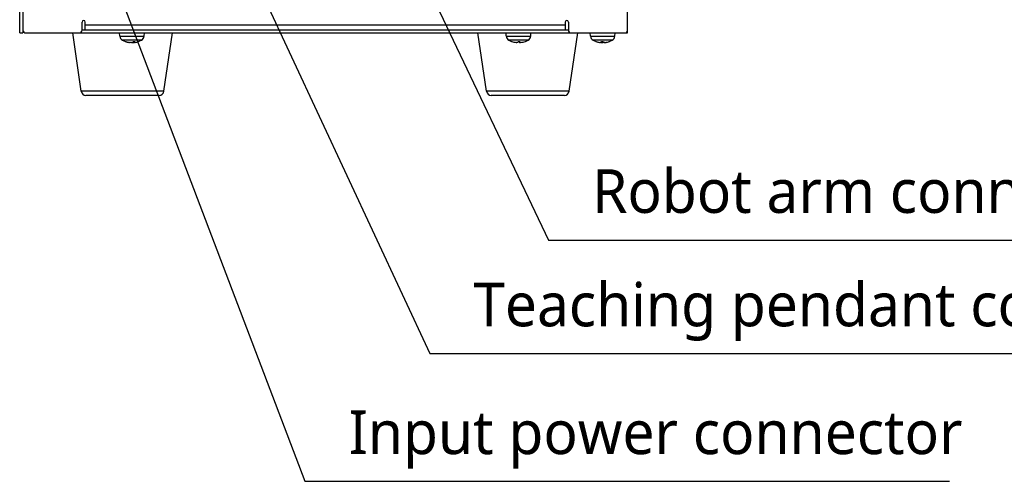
# Model space of a CAD drawing. Header units: millimetres. Extents: x 0 to 2376, y 0 to 1680.
# Tile 24 of 61: x 1102 to 1417, y 591 to 739. Entities that reach past the tile are written whole.
import ezdxf

# ---------------------------------------------------------------- set-up
doc = ezdxf.new("R2010")
doc.units = ezdxf.units.MM
doc.header["$LTSCALE"] = 0.2
doc.styles.add('Rainbow-4.0 Style', font='malgunsl.ttf')
doc.dimstyles.new('Rainbow-4.0 Style', dxfattribs={"dimtxt": 3.5, "dimasz": 2.5, "dimexe": 1, "dimexo": 1, "dimgap": 1, "dimtad": 1, "dimdsep": 46, "dimtxsty": 'Rainbow-4.0 Style', "dimcen": 0, "dimclrd": 251, "dimclre": 251, "dimclrt": 7, "dimazin": 3, "dimtp": 0.1, "dimtm": 0.1, "dimtfac": 0.61, "dimtmove": 0, "dimatfit": 3, "dimfxl": 1, "dimlwd": -1, "dimlwe": -1, "dimarcsym": 1})

# ---------------------------------------------------------------- blocks, each defined once
blk = doc.blocks.new('A$C497ffb74')
for p, q in [((-163, 20), (-163, 173.5)), ((-162, 173.5), (-162, 20)), ((32, 20), (32, 40)), ((-143, 21), (-143, 23.5)), ((-142, 21), (-142, 23.5)), ((12, 22.5), (-142, 22.5)), ((12, 23.5), (12, 21)), ((13, 23.5), (13, 21)), ((-163, 20), (-162, 20)), ((-161, 20), (32, 20)), ((-143.25, 1.31), (-146, 20)), ((-143, 21), (13, 21)), ((-130.91, 18.94), (-131, 20)), ((-123.09, 18.94), (-123, 20)), ((-116.75, 1.31), (-114, 20)), ((-13.25, 1.31), (-16, 20)), ((-6.91, 18.94), (-7, 20)), ((0.91, 18.94), (1, 20)), ((13.25, 1.31), (16, 20)), ((20.09, 18.94), (20, 20)), ((27.91, 18.94), (28, 20)), ((-130.91, 18.94), (-123.09, 18.94)), ((-123.93, 17.67), (-130.07, 17.67)), ((-129.16, 17.29), (-128.96, 17.29)), ((-129.12, 17.29), (-128.94, 17.29)), ((-127.8, 16.95), (-127.79, 16.99)), ((-127.6, 16.94), (-127.6, 16.96)), ((-126.89, 16.95), (-126.9, 17.02)), ((-126.49, 16.95), (-126.48, 17.28)), ((-126.47, 17.29), (-125.95, 17.29)), ((-126.46, 17.29), (-125.94, 17.29)), ((-126.4, 16.94), (-126.43, 17.29)), ((-126.38, 16.95), (-126.41, 17.29)), ((-6.91, 18.94), (0.91, 18.94)), ((0.07, 17.67), (-6.07, 17.67)), ((-5.23, 17.29), (-5.19, 17.29)), ((-5.18, 17.29), (-5.17, 17.29)), ((-3.72, 16.95), (-3.72, 16.95)), ((-3.15, 17.29), (-2.59, 17.29)), ((-3.15, 17.29), (-2.59, 17.29)), ((-2.65, 16.95), (-2.68, 17.29)), ((-2.57, 16.95), (-2.6, 17.29)), ((-2.57, 16.95), (-2.6, 17.29)), ((-0.78, 17.29), (-0.77, 17.29)), ((20.09, 18.94), (27.91, 18.94)), ((27.07, 17.67), (20.93, 17.67)), ((21.77, 17.29), (21.78, 17.29)), ((23.58, 16.95), (23.6, 17.29)), ((23.58, 16.95), (23.6, 17.29)), ((23.6, 17.29), (24.16, 17.29)), ((23.6, 17.29), (24.17, 17.29)), ((23.65, 16.95), (23.68, 17.29)), ((23.72, 16.95), (23.73, 17.05)), ((23.89, 16.95), (23.9, 17.02)), ((24.72, 16.95), (24.72, 16.95)), ((24.75, 16.95), (24.75, 16.95)), ((24.8, 16.95), (24.8, 16.95)), ((26.17, 17.29), (26.18, 17.29)), ((26.19, 17.29), (26.23, 17.29)), ((-116.75, 1.31), (-143.25, 1.31)), ((-118.24, 0), (-141.76, 0)), ((13.25, 1.31), (-13.25, 1.31)), ((11.76, 0), (-11.76, 0))]:
    blk.add_line(p, q)
for centre, radius, start, end in [((-142.5, 23.5), 0.5, 0, 180), ((12.5, 23.5), 0.5, 0, 180), ((-161, 21), 1, 180, 270), ((-144, 21), 1, 270, 0), ((14, 21), 1, 180, 270), ((31, 21), 1, 270, 0), ((-129.31, 19.08), 1.6, 185, 241.8273), ((-127, 23.4), 6.5, 241.8273, 260.9062), ((-127, 23.4), 6.5, 279.0938, 298.1727), ((-124.69, 19.08), 1.6, 298.1727, 355), ((-5.31, 19.08), 1.6, 185, 241.8273), ((-3, 23.4), 6.5, 241.8273, 249.9604), ((-5.18, 17.41), 0.125, 249.9604, 270), ((-0.82, 17.41), 0.125, 280.2342, 290.0396), ((-3, 23.4), 6.5, 290.0396, 298.1727), ((-0.69, 19.08), 1.6, 298.1727, 355), ((21.69, 19.08), 1.6, 185, 241.8273), ((24, 23.4), 6.5, 241.8273, 260.8581), ((21.82, 17.41), 0.125, 249.9604, 260.6429), ((24, 23.4), 6.5, 279.1419, 298.1727), ((26.18, 17.41), 0.125, 270, 290.0396), ((26.31, 19.08), 1.6, 298.1727, 355), ((-141.76, 1.5), 1.5, 187.3338, 270), ((-118.24, 1.5), 1.5, 270, 352.6662), ((-11.76, 1.5), 1.5, 187.3338, 270), ((11.76, 1.5), 1.5, 270, 352.6662)]:
    blk.add_arc(centre, radius, start, end)
for centre, major_axis, ratio, start_param, end_param in [((-126.94, 23.39), (-1.36, -6.36), 0.908859, 6.130882, 6.369866), ((-127.04, 23.39), (1.74, -6.26), 0.945816, 5.681388, 5.920372), ((-126.87, 23.39), (-0.62, -6.47), 0.407895, 0.144224, 0.383209), ((-127.13, 23.39), (0.62, -6.47), 0.407895, 6.099356, 6.138961), ((-126.96, 23.39), (-1.74, -6.26), 0.945816, 0.362813, 0.376469), ((-127.13, 23.39), (0.6, -6.47), 0.312788, 0.076314, 0.315298), ((-127.06, 23.39), (1.36, -6.36), 0.908859, 6.196504, 6.236109), ((-2.98, 23.39), (-4.05, -5.08), 0.990165, 0.326169, 0.562598), ((-3, 23.39), (-6.47, 0.56), 0.996166, 1.313761, 1.552745), ((-2.86, 23.39), (-0.57, -6.47), 0.109438, 0.114762, 0.353746), ((-3.14, 23.39), (0.57, -6.47), 0.109438, 5.93291, 6.168424), ((-3.14, 23.39), (0.57, -6.47), 0.007579, 0.104466, 0.34345), ((-3.02, 23.39), (4.05, -5.08), 0.990165, 5.720588, 5.959572), ((24.01, 23.39), (-4.19, -4.97), 0.990815, 0.351735, 0.590719), ((24.03, 23.39), (-2.67, -5.92), 0.977246, 0.099666, 0.309754), ((24.06, 23.39), (-1.36, -6.35), 0.909842, 0.047371, 0.087898), ((24.14, 23.39), (-0.57, -6.47), 0.001499, 5.939203, 6.178188), ((24.14, 23.39), (-0.57, -6.47), 0.103393, 0.114224, 0.349737), ((24.14, 23.39), (-0.58, -6.47), 0.193377, 0.122374, 0.332461), ((23.87, 23.39), (0.62, -6.47), 0.405698, 6.041802, 6.139213), ((24.13, 23.39), (-0.62, -6.47), 0.405698, 0.143972, 0.184499), ((23.86, 23.39), (0.58, -6.47), 0.193377, 5.925298, 6.160812), ((23.86, 23.39), (0.57, -6.47), 0.103393, 5.929977, 6.168962), ((24, 23.39), (-6.5, -0.11), 0.996194, 1.65866, 1.897644), ((23.99, 23.39), (4.19, -4.97), 0.990815, 5.692466, 5.928745), ((23.97, 23.39), (2.67, -5.92), 0.977246, 5.973431, 6.211619), ((23.94, 23.39), (1.36, -6.35), 0.909842, 6.195287, 6.292699)]:
    blk.add_ellipse(centre, major_axis=major_axis, ratio=ratio, start_param=start_param, end_param=end_param)
for points in [[(-129.12, 17.29), (-129.13, 17.29), (-129.15, 17.29), (-129.16, 17.29)], [(-125.94, 17.29), (-125.94, 17.29), (-125.95, 17.29), (-125.95, 17.29)], [(-2.59, 17.29), (-2.59, 17.29), (-2.59, 17.29), (-2.59, 17.29)], [(23.6, 17.29), (23.6, 17.29), (23.6, 17.29), (23.6, 17.29)]]:
    blk.add_open_spline(points, degree=3)
for points, knots in [([(-127.8, 16.95), (-127.76, 16.95), (-127.72, 16.94), (-127.66, 16.94), (-127.64, 16.94), (-127.61, 16.94), (-127.6, 16.94), (-127.6, 16.94)], [0, 0, 0, 0, 0.01249978, 0.01249978, 0.02499956, 0.02499956, 0.03658208, 0.03658208, 0.03658208, 0.03658208]), ([(-127.11, 16.95), (-127.12, 16.95), (-127.15, 16.94), (-127.21, 16.94), (-127.25, 16.94), (-127.33, 16.94), (-127.38, 16.94), (-127.45, 16.94), (-127.48, 16.95), (-127.51, 16.95)], [0, 0, 0, 0, 0.01249978, 0.01249978, 0.02499956, 0.02499956, 0.03752367, 0.03752367, 0.04667661, 0.04667661, 0.04667661, 0.04667661]), ([(-126.89, 16.95), (-126.88, 16.95), (-126.85, 16.94), (-126.79, 16.94), (-126.75, 16.94), (-126.67, 16.94), (-126.62, 16.94), (-126.55, 16.94), (-126.52, 16.95), (-126.49, 16.95)], [0, 0, 0, 0, 0.01249978, 0.01249978, 0.02499956, 0.02499956, 0.03752367, 0.03752367, 0.04667661, 0.04667661, 0.04667661, 0.04667661]), ([(-126.2, 16.95), (-126.24, 16.95), (-126.28, 16.94), (-126.34, 16.94), (-126.36, 16.94), (-126.39, 16.94), (-126.4, 16.94), (-126.4, 16.94), (-126.39, 16.95), (-126.38, 16.95)], [0, 0, 0, 0, 0.01249978, 0.01249978, 0.02499956, 0.02499956, 0.03752367, 0.03752367, 0.04667661, 0.04667661, 0.04667661, 0.04667661]), ([(-3.72, 16.95), (-3.68, 16.95), (-3.64, 16.94), (-3.56, 16.94), (-3.53, 16.94), (-3.5, 16.94), (-3.49, 16.94), (-3.49, 16.94)], [0, 0, 0, 0, 0.01249978, 0.01249978, 0.02499956, 0.02499956, 0.02735511, 0.02735511, 0.02735511, 0.02735511]), ([(-3.35, 16.95), (-3.35, 16.95), (-3.36, 16.94), (-3.41, 16.94), (-3.44, 16.94), (-3.5, 16.94), (-3.54, 16.94), (-3.62, 16.94), (-3.65, 16.95), (-3.68, 16.95)], [0, 0, 0, 0, 0.01249978, 0.01249978, 0.02499956, 0.02499956, 0.03752367, 0.03752367, 0.04667661, 0.04667661, 0.04667661, 0.04667661]), ([(-2.65, 16.95), (-2.65, 16.95), (-2.64, 16.94), (-2.59, 16.94), (-2.56, 16.94), (-2.52, 16.94), (-2.52, 16.94), (-2.51, 16.94)], [0, 0, 0, 0, 0.01249978, 0.01249978, 0.02499956, 0.02499956, 0.02735511, 0.02735511, 0.02735511, 0.02735511]), ([(-2.28, 16.95), (-2.32, 16.95), (-2.36, 16.94), (-2.44, 16.94), (-2.47, 16.94), (-2.52, 16.94), (-2.55, 16.94), (-2.57, 16.94), (-2.57, 16.95), (-2.57, 16.95)], [0, 0, 0, 0, 0.01249978, 0.01249978, 0.02499956, 0.02499956, 0.03752367, 0.03752367, 0.04667661, 0.04667661, 0.04667661, 0.04667661]), ([(23.4, 16.94), (23.39, 16.94), (23.38, 16.94), (23.35, 16.94), (23.32, 16.94), (23.26, 16.94), (23.23, 16.95), (23.2, 16.95)], [0.01573954, 0.01573954, 0.01573954, 0.01573954, 0.02499956, 0.02499956, 0.03752367, 0.03752367, 0.04667661, 0.04667661, 0.04667661, 0.04667661]), ([(23.47, 16.94), (23.46, 16.94), (23.45, 16.94), (23.41, 16.94), (23.38, 16.94), (23.31, 16.94), (23.28, 16.95), (23.25, 16.95)], [0.02026332, 0.02026332, 0.02026332, 0.02026332, 0.02499956, 0.02499956, 0.03752367, 0.03752367, 0.04667661, 0.04667661, 0.04667661, 0.04667661]), ([(23.58, 16.95), (23.58, 16.95), (23.57, 16.94), (23.53, 16.94), (23.51, 16.94), (23.45, 16.94), (23.41, 16.94), (23.34, 16.94), (23.31, 16.95), (23.28, 16.95)], [0, 0, 0, 0, 0.01249978, 0.01249978, 0.02499956, 0.02499956, 0.03752367, 0.03752367, 0.04667661, 0.04667661, 0.04667661, 0.04667661]), ([(23.51, 16.94), (23.53, 16.94), (23.54, 16.94), (23.58, 16.94), (23.61, 16.94), (23.64, 16.94), (23.65, 16.95), (23.65, 16.95)], [0.01979134, 0.01979134, 0.01979134, 0.01979134, 0.02499956, 0.02499956, 0.03752367, 0.03752367, 0.04667661, 0.04667661, 0.04667661, 0.04667661]), ([(23.56, 16.94), (23.58, 16.94), (23.59, 16.94), (23.63, 16.94), (23.66, 16.94), (23.7, 16.94), (23.71, 16.95), (23.72, 16.95)], [0.02026332, 0.02026332, 0.02026332, 0.02026332, 0.02499956, 0.02499956, 0.03752367, 0.03752367, 0.04667661, 0.04667661, 0.04667661, 0.04667661]), ([(23.65, 16.94), (23.68, 16.94), (23.71, 16.94), (23.77, 16.94), (23.81, 16.94), (23.86, 16.94), (23.88, 16.95), (23.89, 16.95)], [0.01573954, 0.01573954, 0.01573954, 0.01573954, 0.02499956, 0.02499956, 0.03752367, 0.03752367, 0.04667661, 0.04667661, 0.04667661, 0.04667661]), ([(24.35, 16.94), (24.32, 16.94), (24.29, 16.94), (24.23, 16.94), (24.19, 16.94), (24.14, 16.94), (24.12, 16.95), (24.11, 16.95)], [0.01573954, 0.01573954, 0.01573954, 0.01573954, 0.02499956, 0.02499956, 0.03752367, 0.03752367, 0.04667661, 0.04667661, 0.04667661, 0.04667661]), ([(24.44, 16.94), (24.42, 16.94), (24.41, 16.94), (24.37, 16.94), (24.34, 16.94), (24.3, 16.94), (24.29, 16.95), (24.28, 16.95)], [0.02026332, 0.02026332, 0.02026332, 0.02026332, 0.02499956, 0.02499956, 0.03752367, 0.03752367, 0.04667661, 0.04667661, 0.04667661, 0.04667661]), ([(24.68, 16.95), (24.64, 16.95), (24.6, 16.94), (24.51, 16.94), (24.48, 16.94), (24.42, 16.94), (24.39, 16.94), (24.36, 16.94), (24.35, 16.95), (24.35, 16.95)], [0, 0, 0, 0, 0.01249978, 0.01249978, 0.02499956, 0.02499956, 0.03752367, 0.03752367, 0.04667661, 0.04667661, 0.04667661, 0.04667661]), ([(24.49, 16.94), (24.5, 16.94), (24.51, 16.94), (24.55, 16.94), (24.59, 16.94), (24.66, 16.94), (24.69, 16.95), (24.72, 16.95)], [0.01979134, 0.01979134, 0.01979134, 0.01979134, 0.02499956, 0.02499956, 0.03752367, 0.03752367, 0.04667661, 0.04667661, 0.04667661, 0.04667661]), ([(24.53, 16.94), (24.54, 16.94), (24.55, 16.94), (24.59, 16.94), (24.62, 16.94), (24.69, 16.94), (24.72, 16.95), (24.75, 16.95)], [0.02026332, 0.02026332, 0.02026332, 0.02026332, 0.02499956, 0.02499956, 0.03752367, 0.03752367, 0.04667661, 0.04667661, 0.04667661, 0.04667661]), ([(24.6, 16.94), (24.61, 16.94), (24.62, 16.94), (24.65, 16.94), (24.68, 16.94), (24.74, 16.94), (24.77, 16.95), (24.8, 16.95)], [0.01573954, 0.01573954, 0.01573954, 0.01573954, 0.02499956, 0.02499956, 0.03752367, 0.03752367, 0.04667661, 0.04667661, 0.04667661, 0.04667661])]:
    blk.add_open_spline(points, degree=3, knots=knots)

msp = doc.modelspace()

# ---------------------------------------------------------------- block references
msp.add_blockref('A$C497ffb74', (1264.533, 714.813))

# ---------------------------------------------------------------- texts
at = {"color": 7, "char_height": 14, "attachment_point": 7, "style": 'Rainbow-4.0 Style'}
for s, insert in [('Robot arm connector(10pin)', (1285.136, 672.424)), ('Teaching pendant connector', (1247.037, 636.073)), ('Input power connector', (1207.036, 595.105))]:
    msp.add_mtext(s, dxfattribs=dict(at, insert=insert))

# ---------------------------------------------------------------- leaders
at = {"annotation_type": 0, "has_hookline": 1, "hookline_direction": 0}
for points, text_width in [([(1124.733, 770.463), (1193.036, 591.105), (1203.036, 591.105)], 192.764), ([(1174.497, 757.813), (1233.037, 632.073), (1243.037, 632.073)], 244.377), ([(1230.583, 753.566), (1271.136, 668.424), (1281.136, 668.424)], 235.078)]:
    msp.add_leader(points, dimstyle='Rainbow-4.0 Style', override={"dimscale": 4, "dimgap": 1, "dimtad": 1}, dxfattribs=dict(at, text_width=text_width))

doc.saveas('drawing.dxf')
